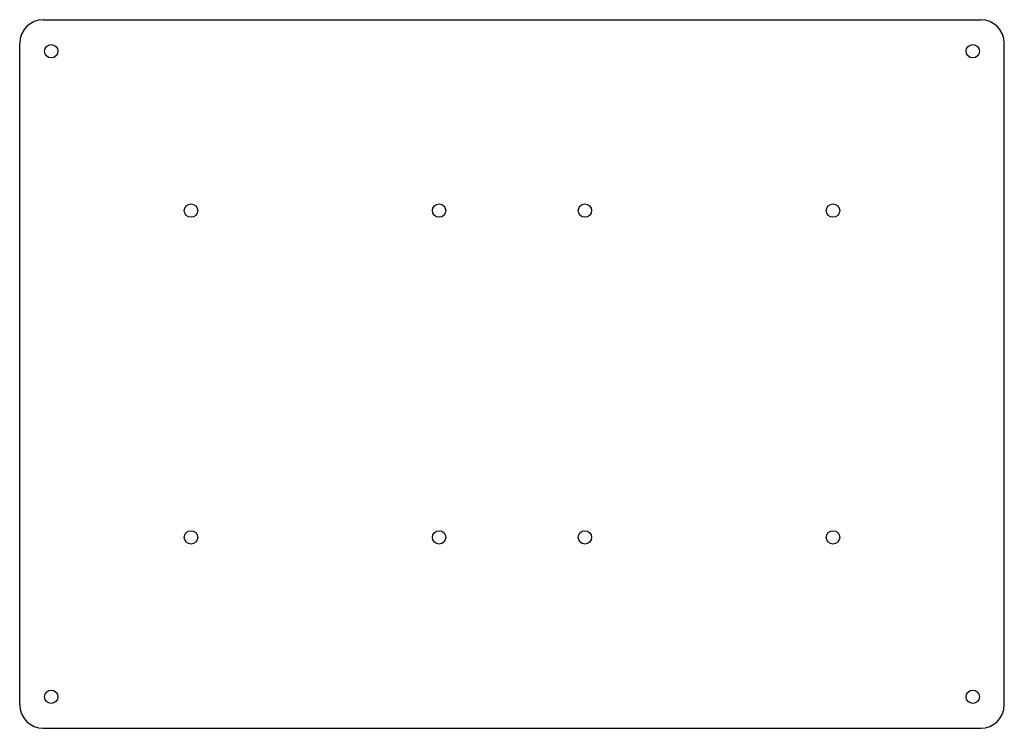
# Model space of a CAD drawing. Header units: millimetres. Extents: x 0 to 250, y 0 to 180.
import ezdxf

# ---------------------------------------------------------------- set-up
doc = ezdxf.new("R2010")
doc.units = ezdxf.units.MM

msp = doc.modelspace()

# ---------------------------------------------------------------- linework, layer by layer
at = {"layer": 'CUT'}
for p, q in [((6, 180), (244, 180)), ((0, 6), (0, 174)), ((250, 6), (250, 174)), ((6, 0), (244, 0))]:
    msp.add_line(p, q, dxfattribs=at)
for centre in [(8, 172), (242, 172), (43.5, 131.5), (106.5, 131.5), (143.5, 131.5), (206.5, 131.5), (43.5, 48.5), (106.5, 48.5), (143.5, 48.5), (206.5, 48.5), (8, 8), (242, 8)]:
    msp.add_circle(centre, 1.7, dxfattribs=at)
for centre, start, end in [((6, 174), 90, 180), ((244, 174), 0, 90), ((6, 6), 180, 270), ((244, 6), 270, 360)]:
    msp.add_arc(centre, 6, start, end, dxfattribs=at)

doc.saveas('drawing.dxf')
